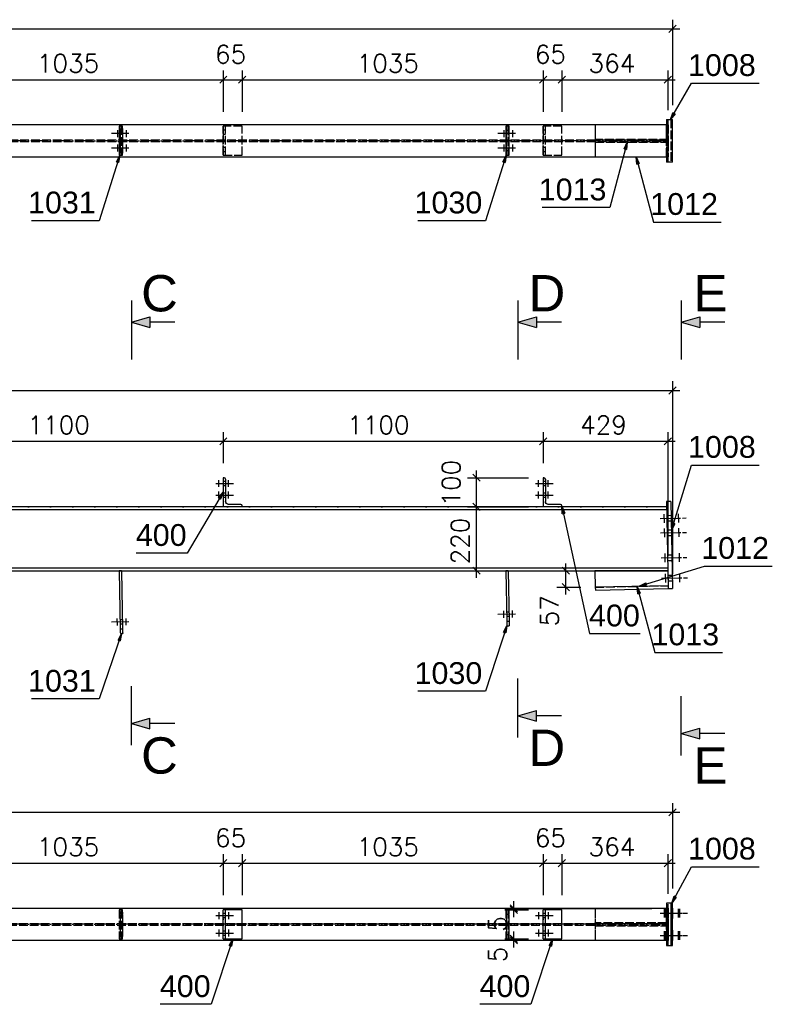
# Model space of a CAD drawing. Header units: millimetres. Extents: x 1814 to 94182, y 11562 to 49454.
# Tile 250 of 256: x 17901 to 18160, y 20858 to 21197. Entities that reach past the tile are written whole.
import ezdxf

# ---------------------------------------------------------------- set-up
doc = ezdxf.new("R2010")
doc.units = ezdxf.units.MM
doc.linetypes.add('ACAD_ISO02W100', pattern=[15, 12, -3])
doc.linetypes.add('ACAD_ISO04W100', pattern=[30, 24, -3, 0, -3])
doc.layers.add('AS_DIM_ON', color=7, linetype='Continuous')
doc.styles.add('ARIAL', font='arial.ttf')
doc.styles.add('CutSymbolDown', font='arial.ttf', dxfattribs={"height": 5})
doc.styles.add('CutSymbolUp', font='arial.ttf', dxfattribs={"height": 5})
doc.styles.add('ROMANS', font='romans')

# ---------------------------------------------------------------- blocks, each defined once
blk = doc.blocks.new('sectionup')
blk.add_hatch(color=256).paths.add_polyline_path([(-2.55, 0.73), (-2.55, -0.73), (0, 0)])
at = {"color": 7, "linetype": 'Continuous'}
for p, q in [((0, 3), (0, -5.15)), ((-6, 0), (-2.55, 0))]:
    blk.add_line(p, q, dxfattribs=at)
for p, q in [((0, 0), (-2.55, 0.73)), ((-2.55, 0.73), (-2.55, -0.73)), ((0, 0), (-2.55, -0.73))]:
    blk.add_line(p, q)
blk = doc.blocks.new('sectiondown')
blk.add_hatch(color=256).paths.add_polyline_path([(0, 0), (-2.55, 0.73), (-2.55, -0.73)])
at = {"color": 7, "linetype": 'Continuous'}
for p, q in [((0, -3), (0, 5.15)), ((-6, 0), (-2.55, 0))]:
    blk.add_line(p, q, dxfattribs=at)
for p, q in [((0, 0), (-2.55, 0.73)), ((-2.55, -0.73), (-2.55, 0.73)), ((0, 0), (-2.55, -0.73))]:
    blk.add_line(p, q)

msp = doc.modelspace()

# ---------------------------------------------------------------- linework, layer by layer
at = {"color": 0, "linetype": 'ByBlock', "lineweight": -2}
for p, q in [((18125.394, 21162.455, 13459.213), (18126.28, 21164.829, 13459.213)), ((18127.003, 21164.413, 13459.213), (18126.28, 21164.829, 13459.213)), ((18127.003, 21164.413, 13459.213), (18125.394, 21162.455, 13459.213)), ((18109.503, 21152.348, 13470.873), (18110.552, 21154.655, 13470.873)), ((18110.552, 21154.655, 13470.873), (18110.308, 21152.132, 13470.873)), ((18109.503, 21152.348, 13470.873), (18110.308, 21152.132, 13470.873)), ((17934.736, 21147.895, 13478.117), (17935.884, 21150.155, 13478.117)), ((17934.736, 21147.895, 13478.117), (17935.531, 21147.645, 13478.117)), ((17935.884, 21150.155, 13478.117), (17935.531, 21147.645, 13478.117)), ((18067.736, 21147.895, 13476.788), (18068.884, 21150.155, 13476.788)), ((18067.736, 21147.895, 13476.788), (18068.531, 21147.645, 13476.788)), ((18068.884, 21150.155, 13476.788), (18068.531, 21147.645, 13476.788)), ((18113.806, 21147.132, 13474.461), (18113.561, 21149.655, 13474.461)), ((18113.561, 21149.655, 13474.461), (18114.611, 21147.348, 13474.461)), ((18113.806, 21147.132, 13474.461), (18114.611, 21147.348, 13474.461)), ((17969.912, 21032.275, -32427.723), (17971.55, 21034.209, -32427.723)), ((17971.55, 21034.209, -32427.723), (17970.628, 21031.848, -32427.723)), ((17969.912, 21032.275, -32427.723), (17970.628, 21031.848, -32427.723)), ((18088.192, 21026.827, -32427.723), (18088.072, 21029.359, -32427.723)), ((18088.072, 21029.359, -32427.723), (18089.006, 21027.003, -32427.723)), ((18088.192, 21026.827, -32427.723), (18089.006, 21027.003, -32427.723)), ((18125.744, 21021.06, -32425.423), (18126.073, 21023.573, -32425.423)), ((18126.87, 21023.331, -32425.423), (18125.744, 21021.06, -32425.423)), ((18126.87, 21023.331, -32425.423), (18126.073, 21023.573, -32425.423)), ((18114.626, 21001.834, -32427.223), (18116.892, 21002.97, -32427.223)), ((18117.138, 21002.173, -32427.223), (18114.626, 21001.834, -32427.223)), ((18117.138, 21002.173, -32427.223), (18116.892, 21002.97, -32427.223)), ((18114.143, 20999.297, -32432.223), (18113.898, 21001.82, -32432.223)), ((18113.898, 21001.82, -32432.223), (18114.948, 20999.513, -32432.223)), ((18114.143, 20999.297, -32432.223), (18114.948, 20999.513, -32432.223)), ((17935.311, 20983.34, -32427.723), (17936.516, 20985.57, -32427.723)), ((17936.516, 20985.57, -32427.723), (17936.099, 20983.069, -32427.723)), ((18067.923, 20986.027, -32427.723), (18069.088, 20988.278, -32427.723)), ((18067.923, 20986.027, -32427.723), (18068.716, 20985.771, -32427.723)), ((18069.088, 20988.278, -32427.723), (18068.716, 20985.771, -32427.723)), ((17935.311, 20983.34, -32427.723), (17936.099, 20983.069, -32427.723)), ((18125.844, 20892.802, -13459.183), (18126.665, 20895.2, -13459.183)), ((18127.398, 20894.804, -13459.183), (18125.844, 20892.802, -13459.183)), ((18127.398, 20894.804, -13459.183), (18126.665, 20895.2, -13459.183)), ((17973.616, 20878.261, -13445.236), (17974.8, 20880.502, -13445.236)), ((17974.8, 20880.502, -13445.236), (17974.407, 20877.998, -13445.236)), ((18083.638, 20878.261, -13445.236), (18084.822, 20880.502, -13445.236)), ((18084.822, 20880.502, -13445.236), (18084.429, 20877.998, -13445.236)), ((17973.616, 20878.261, -13445.236), (17974.407, 20877.998, -13445.236)), ((18083.638, 20878.261, -13445.236), (18084.429, 20877.998, -13445.236))]:
    msp.add_line(p, q, dxfattribs=at)
at = {"color": 145, "linetype": 'Continuous', "ltscale": 0.25}
for p, q in [((18124.044, 21162.455), (18124.644, 21162.455)), ((18124.044, 21162.455), (18124.044, 21160.655)), ((18124.644, 21162.455), (18126.144, 21162.455)), ((18124.644, 21160.655), (18124.644, 21162.455)), ((18126.144, 21147.855), (18126.144, 21162.455)), ((18099.537, 21160.655), (17643.034, 21160.655)), ((17936.086, 21160.155), (17935.683, 21160.155)), ((17935.683, 21160.155), (17935.683, 21150.155)), ((17936.885, 21160.155), (17936.086, 21160.155)), ((17936.915, 21158.655), (17936.116, 21158.655)), ((17936.116, 21151.655), (17936.116, 21158.655)), ((17936.915, 21151.655), (17936.915, 21158.655)), ((18069.059, 21160.155), (18068.71, 21160.155)), ((18068.71, 21160.155), (18068.71, 21150.155)), ((18069.859, 21160.155), (18069.059, 21160.155)), ((18069.889, 21158.655), (18069.089, 21158.655)), ((18069.089, 21151.655), (18069.089, 21158.655)), ((18069.889, 21151.655), (18069.889, 21158.655)), ((18099.557, 21160.655), (18099.537, 21160.655)), ((18099.537, 21160.655), (18099.537, 21149.655)), ((18124.644, 21160.655), (18099.557, 21160.655)), ((18099.557, 21149.655), (18099.557, 21160.655)), ((18124.644, 21149.655), (18124.644, 21160.655)), ((18099.537, 21155.655), (18099.423, 21155.655)), ((18099.423, 21155.655), (18099.423, 21154.655)), ((18099.423, 21154.655), (18099.537, 21154.655)), ((17936.915, 21151.655), (17936.116, 21151.655)), ((18069.889, 21151.655), (18069.089, 21151.655)), ((17643.034, 21149.655), (18099.537, 21149.655)), ((17935.683, 21150.155), (17936.086, 21150.155)), ((17936.086, 21150.155), (17936.885, 21150.155)), ((18068.71, 21150.155), (18069.059, 21150.155)), ((18069.059, 21150.155), (18069.859, 21150.155)), ((18099.537, 21149.655), (18099.557, 21149.655)), ((18099.557, 21149.655), (18124.644, 21149.655)), ((18124.044, 21149.655), (18124.044, 21147.855)), ((18124.644, 21147.855), (18124.044, 21147.855)), ((18124.644, 21147.855), (18124.644, 21149.655)), ((18126.144, 21147.855), (18124.644, 21147.855)), ((17971.85, 21039.209), (17971.55, 21039.209)), ((17971.55, 21039.209), (17971.55, 21029.209)), ((17972.35, 21038.709), (17972.35, 21031.009)), ((18081.872, 21039.209), (18081.572, 21039.209)), ((18081.572, 21039.209), (18081.572, 21029.209)), ((18082.372, 21038.709), (18082.372, 21031.009)), ((17977.55, 21030.009), (17973.35, 21030.009)), ((17978.05, 21029.209), (17978.05, 21029.509)), ((18087.572, 21030.009), (18083.372, 21030.009)), ((18088.072, 21029.209), (18088.072, 21029.509)), ((18125.544, 21031.058), (18124.044, 21031.028)), ((18124.044, 21031.028), (18124.644, 21001.034)), ((18125.544, 21031.058), (18126.144, 21001.064)), ((18124.08, 21029.209), (17642.484, 21029.209)), ((17642.503, 21028.289), (18124.099, 21028.289)), ((18124.502, 21008.129), (17642.906, 21008.129)), ((17642.924, 21007.209), (18124.52, 21007.209)), ((17936.483, 21007.209), (17935.683, 21007.193)), ((17935.683, 21007.193), (17936.086, 20987.061)), ((17936.483, 21007.209), (17936.885, 20987.077)), ((18069.509, 21007.209), (18068.71, 21007.193)), ((18068.71, 21007.193), (18069.059, 20989.721)), ((18069.509, 21007.209), (18069.859, 20989.737)), ((18099.423, 21007.209), (18099.537, 21001.532)), ((18124.52, 21007.208), (18099.423, 21007.209)), ((18124.52, 21007.208), (18124.542, 21006.133)), ((18124.602, 21003.134), (18124.624, 21002.034)), ((18124.624, 21002.034), (18099.537, 21001.532)), ((18099.537, 21001.532), (18099.557, 21000.533)), ((18099.557, 21000.533), (18124.644, 21001.034)), ((18124.644, 21001.034), (18126.144, 21001.064)), ((18069.859, 20989.737), (18069.059, 20989.721)), ((18069.059, 20989.721), (18069.07, 20989.147)), ((18069.07, 20989.147), (18069.08, 20988.66)), ((18069.08, 20988.66), (18069.087, 20988.335)), ((18069.859, 20989.737), (18069.87, 20989.163)), ((18069.87, 20989.163), (18069.88, 20988.676)), ((18069.88, 20988.676), (18069.887, 20988.351)), ((17936.885, 20987.077), (17936.086, 20987.061)), ((17936.086, 20987.061), (17936.097, 20986.487)), ((17936.097, 20986.487), (17936.107, 20986.001)), ((17936.107, 20986.001), (17936.113, 20985.676)), ((17936.113, 20985.676), (17936.116, 20985.562)), ((17936.116, 20985.562), (17936.915, 20985.578)), ((17936.885, 20987.077), (17936.897, 20986.503)), ((17936.897, 20986.503), (17936.907, 20986.017)), ((17936.907, 20986.017), (17936.913, 20985.692)), ((17936.913, 20985.692), (17936.915, 20985.578)), ((18069.087, 20988.335), (18069.089, 20988.221)), ((18069.089, 20988.221), (18069.889, 20988.237)), ((18069.887, 20988.351), (18069.889, 20988.237)), ((18124.044, 20891.002), (17642.484, 20891.002)), ((17978.05, 20890.502), (17971.55, 20890.502)), ((17971.55, 20880.502), (17971.55, 20890.502)), ((17972.35, 20880.502), (17972.35, 20890.502)), ((17978.05, 20880.502), (17978.05, 20890.502)), ((18088.072, 20890.502), (18081.572, 20890.502)), ((18081.572, 20880.502), (18081.572, 20890.502)), ((18082.372, 20880.502), (18082.372, 20890.502)), ((18088.072, 20880.502), (18088.072, 20890.502)), ((18125.544, 20892.802), (18124.044, 20892.802)), ((18124.044, 20892.802), (18124.044, 20878.202)), ((18126.144, 20892.802), (18125.544, 20892.802)), ((18125.544, 20892.802), (18125.544, 20878.202)), ((18126.144, 20878.202), (18126.144, 20892.802)), ((17971.55, 20880.502), (17978.05, 20880.502)), ((18081.572, 20880.502), (18088.072, 20880.502)), ((17642.484, 20880.002), (18124.044, 20880.002)), ((18124.044, 20878.202), (18125.544, 20878.202)), ((18125.544, 20878.202), (18126.144, 20878.202))]:
    msp.add_line(p, q, dxfattribs=at)
at = {"color": 84, "linetype": 'ACAD_ISO02W100', "ltscale": 0.25}
for p, q in [((18125.544, 21162.455), (18125.544, 21147.855)), ((17936.483, 21160.155), (17936.483, 21150.155)), ((17978.05, 21160.155), (17971.55, 21160.155)), ((17971.55, 21150.155), (17971.55, 21160.155)), ((17972.35, 21158.855), (17971.55, 21158.855)), ((17972.35, 21150.155), (17972.35, 21160.155)), ((17978.05, 21150.155), (17978.05, 21160.155)), ((18069.509, 21160.155), (18069.509, 21150.155)), ((18088.072, 21160.155), (18081.572, 21160.155)), ((18081.572, 21150.155), (18081.572, 21160.155)), ((18082.372, 21158.855), (18081.572, 21158.855)), ((18082.372, 21150.155), (18082.372, 21160.155)), ((18088.072, 21150.155), (18088.072, 21160.155)), ((18124.044, 21160.655), (18124.044, 21149.655)), ((18124.08, 21149.655), (18124.08, 21160.655)), ((18124.099, 21155.45), (18124.099, 21160.655)), ((18124.502, 21155.45), (18124.502, 21160.655)), ((18124.52, 21155.655), (18124.52, 21160.655)), ((18124.624, 21160.655), (18124.624, 21155.655)), ((17642.906, 21155.45), (18124.502, 21155.45)), ((17642.906, 21154.86), (18124.502, 21154.86)), ((17971.55, 21157.455), (17972.35, 21157.455)), ((18081.572, 21157.455), (18082.372, 21157.455)), ((18124.624, 21155.655), (18099.537, 21155.655)), ((18099.537, 21154.655), (18124.624, 21154.655)), ((18124.099, 21149.655), (18124.099, 21154.86)), ((18124.502, 21149.655), (18124.502, 21154.86)), ((18124.52, 21154.655), (18124.52, 21155.655)), ((18124.52, 21149.655), (18124.52, 21154.655)), ((18124.624, 21155.655), (18124.624, 21154.655)), ((18124.624, 21154.655), (18124.624, 21149.655)), ((17972.35, 21152.855), (17971.55, 21152.855)), ((17971.55, 21151.455), (17972.35, 21151.455)), ((18082.372, 21152.855), (18081.572, 21152.855)), ((18081.572, 21151.455), (18082.372, 21151.455)), ((17971.55, 21150.155), (17978.05, 21150.155)), ((18081.572, 21150.155), (18088.072, 21150.155)), ((17972.35, 21037.909), (17971.55, 21037.909)), ((17971.55, 21036.509), (17972.35, 21036.509)), ((18082.372, 21037.909), (18081.572, 21037.909)), ((18081.572, 21036.509), (18082.372, 21036.509)), ((17972.35, 21033.909), (17971.55, 21033.909)), ((18082.372, 21033.909), (18081.572, 21033.909)), ((17971.55, 21032.509), (17972.35, 21032.509)), ((18081.572, 21032.509), (18082.372, 21032.509)), ((18125.642, 21026.159), (18124.142, 21026.129)), ((18124.178, 21024.33), (18125.678, 21024.36)), ((18125.742, 21021.16), (18124.242, 21021.13)), ((18124.278, 21019.331), (18125.778, 21019.361)), ((18125.914, 21012.562), (18124.414, 21012.532)), ((18124.45, 21010.732), (18125.95, 21010.762)), ((18124.542, 21006.133), (18124.602, 21003.134)), ((18126.054, 21005.564), (18124.554, 21005.534)), ((18124.59, 21003.734), (18126.09, 21003.764)), ((18099.537, 21001.532), (18124.624, 21002.034)), ((18069.795, 20992.936), (18068.995, 20992.92)), ((17936.821, 20990.277), (17936.022, 20990.261)), ((17936.05, 20988.861), (17936.849, 20988.877)), ((18069.023, 20991.52), (18069.823, 20991.536)), ((17936.483, 20890.502), (17935.683, 20890.502)), ((17935.683, 20890.502), (17935.683, 20880.502)), ((17936.885, 20890.502), (17936.483, 20890.502)), ((17936.483, 20890.502), (17936.483, 20880.502)), ((18069.509, 20890.502), (18068.71, 20890.502)), ((18068.71, 20890.502), (18068.71, 20880.502)), ((18069.859, 20890.502), (18069.509, 20890.502)), ((18069.509, 20890.502), (18069.509, 20880.502)), ((18099.537, 20891.002), (18099.537, 20880.002)), ((18099.557, 20880.002), (18099.557, 20891.002)), ((18124.044, 20891.002), (18124.08, 20891.002)), ((18124.08, 20891.002), (18124.099, 20891.002)), ((18124.08, 20880.002), (18124.08, 20891.002)), ((18124.099, 20891.002), (18124.502, 20891.002)), ((18124.099, 20885.797), (18124.099, 20891.002)), ((18124.502, 20891.002), (18124.52, 20891.002)), ((18124.502, 20885.797), (18124.502, 20891.002)), ((18124.52, 20880.002), (18124.52, 20891.002)), ((18124.52, 20891.002), (18124.624, 20891.002)), ((18124.624, 20891.002), (18124.644, 20891.002)), ((18124.624, 20891.002), (18124.624, 20886.002)), ((18124.644, 20878.202), (18124.644, 20892.802)), ((17936.116, 20889.002), (17936.915, 20889.002)), ((17936.116, 20882.002), (17936.116, 20889.002)), ((17936.915, 20882.002), (17936.915, 20889.002)), ((17972.35, 20889.202), (17971.55, 20889.202)), ((17971.55, 20887.802), (17972.35, 20887.802)), ((18069.089, 20889.002), (18069.889, 20889.002)), ((18069.089, 20882.002), (18069.089, 20889.002)), ((18069.889, 20882.002), (18069.889, 20889.002)), ((18082.372, 20889.202), (18081.572, 20889.202)), ((18081.572, 20887.802), (18082.372, 20887.802)), ((17642.503, 20885.797), (18124.099, 20885.797)), ((17642.503, 20885.207), (18124.099, 20885.207)), ((18124.099, 20886.002), (18099.423, 20886.002)), ((18099.423, 20886.002), (18099.423, 20885.002)), ((18099.423, 20885.002), (18124.099, 20885.002)), ((18124.52, 20886.002), (18124.099, 20886.002)), ((18124.099, 20885.797), (18124.502, 20885.797)), ((18124.099, 20885.207), (18124.502, 20885.207)), ((18124.099, 20880.002), (18124.099, 20885.207)), ((18124.099, 20885.002), (18124.52, 20885.002)), ((18124.502, 20880.002), (18124.502, 20885.207)), ((18124.624, 20886.002), (18124.52, 20886.002)), ((18124.52, 20885.002), (18124.624, 20885.002)), ((18124.624, 20886.002), (18124.624, 20885.002)), ((18124.624, 20885.002), (18124.624, 20880.002)), ((17935.683, 20880.502), (17936.483, 20880.502)), ((17936.116, 20882.002), (17936.915, 20882.002)), ((17936.483, 20880.502), (17936.885, 20880.502)), ((17972.35, 20883.202), (17971.55, 20883.202)), ((17971.55, 20881.802), (17972.35, 20881.802)), ((18068.71, 20880.502), (18069.509, 20880.502)), ((18069.089, 20882.002), (18069.889, 20882.002)), ((18069.509, 20880.502), (18069.859, 20880.502)), ((18082.372, 20883.202), (18081.572, 20883.202)), ((18081.572, 20881.802), (18082.372, 20881.802)), ((18124.044, 20880.002), (18124.08, 20880.002)), ((18124.08, 20880.002), (18124.099, 20880.002)), ((18124.099, 20880.002), (18124.502, 20880.002)), ((18124.502, 20880.002), (18124.52, 20880.002)), ((18124.52, 20880.002), (18124.624, 20880.002)), ((18124.624, 20880.002), (18124.644, 20880.002))]:
    msp.add_line(p, q, dxfattribs=at)
at = {"color": 10, "linetype": 'ACAD_ISO04W100', "ltscale": 0.25}
for p, q in [((17935.083, 21158.855), (17935.083, 21156.455)), ((17936.036, 21159.055), (17936.036, 21156.255)), ((17936.835, 21159.055), (17936.835, 21156.255)), ((17938.088, 21158.855), (17938.088, 21156.455)), ((17971.55, 21160.155), (17971.55, 21150.155)), ((18068.057, 21158.855), (18068.057, 21156.455)), ((18069.009, 21159.055), (18069.009, 21156.255)), ((18069.809, 21159.055), (18069.809, 21156.255)), ((18071.061, 21158.855), (18071.061, 21156.455)), ((18081.572, 21160.155), (18081.572, 21150.155)), ((18124.08, 21155.155), (17641.784, 21155.155)), ((17939.087, 21157.655), (17932.684, 21157.655)), ((17935.107, 21157.655), (17935.059, 21157.655)), ((17936.064, 21157.655), (17936.008, 21157.655)), ((17936.835, 21157.655), (17936.036, 21157.655)), ((17936.863, 21157.655), (17936.807, 21157.655)), ((17938.112, 21157.655), (17938.064, 21157.655)), ((18072.061, 21157.655), (18065.657, 21157.655)), ((18068.081, 21157.655), (18068.033, 21157.655)), ((18069.037, 21157.655), (18068.981, 21157.655)), ((18069.809, 21157.655), (18069.009, 21157.655)), ((18069.837, 21157.655), (18069.781, 21157.655)), ((18071.085, 21157.655), (18071.037, 21157.655)), ((17939.087, 21152.655), (17932.684, 21152.655)), ((17935.107, 21152.655), (17935.059, 21152.655)), ((17935.083, 21153.855), (17935.083, 21151.455)), ((17936.064, 21152.655), (17936.008, 21152.655)), ((17936.036, 21154.055), (17936.036, 21151.255)), ((17936.835, 21152.655), (17936.036, 21152.655)), ((17936.863, 21152.655), (17936.807, 21152.655)), ((17936.835, 21154.055), (17936.835, 21151.255)), ((17938.112, 21152.655), (17938.064, 21152.655)), ((17938.088, 21153.855), (17938.088, 21151.455)), ((18072.061, 21152.655), (18065.657, 21152.655)), ((18068.081, 21152.655), (18068.033, 21152.655)), ((18068.057, 21153.855), (18068.057, 21151.455)), ((18069.037, 21152.655), (18068.981, 21152.655)), ((18069.009, 21154.055), (18069.009, 21151.255)), ((18069.809, 21152.655), (18069.009, 21152.655)), ((18069.837, 21152.655), (18069.781, 21152.655)), ((18069.809, 21154.055), (18069.809, 21151.255)), ((18071.085, 21152.655), (18071.037, 21152.655)), ((18071.061, 21153.855), (18071.061, 21151.455)), ((17968.997, 21037.209), (17975.402, 21037.209)), ((17968.997, 21037.209), (17975.402, 21037.209)), ((17969.997, 21036.009), (17969.997, 21038.409)), ((17969.997, 21036.009), (17969.997, 21038.409)), ((17969.997, 21037.209), (17969.997, 21037.209)), ((17969.997, 21037.209), (17969.997, 21037.209)), ((17973.302, 21036.009), (17973.302, 21038.409)), ((17973.302, 21036.009), (17973.302, 21038.409)), ((17973.302, 21037.209), (17973.302, 21037.209)), ((17973.302, 21037.209), (17973.302, 21037.209)), ((18079.019, 21037.209), (18085.424, 21037.209)), ((18079.019, 21037.209), (18085.424, 21037.209)), ((18080.019, 21036.009), (18080.019, 21038.409)), ((18080.019, 21036.009), (18080.019, 21038.409)), ((18080.019, 21037.209), (18080.019, 21037.209)), ((18080.019, 21037.209), (18080.019, 21037.209)), ((18083.324, 21036.009), (18083.324, 21038.409)), ((18083.324, 21036.009), (18083.324, 21038.409)), ((18083.324, 21037.209), (18083.324, 21037.209)), ((18083.324, 21037.209), (18083.324, 21037.209)), ((17968.997, 21033.209), (17975.402, 21033.209)), ((17968.997, 21033.209), (17975.402, 21033.209)), ((17969.997, 21032.009), (17969.997, 21034.409)), ((17969.997, 21032.009), (17969.997, 21034.409)), ((17969.997, 21033.209), (17969.997, 21033.209)), ((17969.997, 21033.209), (17969.997, 21033.209)), ((17973.302, 21032.009), (17973.302, 21034.409)), ((17973.302, 21032.009), (17973.302, 21034.409)), ((17973.302, 21033.209), (17973.302, 21033.209)), ((17973.302, 21033.209), (17973.302, 21033.209)), ((18079.019, 21033.209), (18085.424, 21033.209)), ((18079.019, 21033.209), (18085.424, 21033.209)), ((18080.019, 21032.009), (18080.019, 21034.409)), ((18080.019, 21032.009), (18080.019, 21034.409)), ((18080.019, 21033.209), (18080.019, 21033.209)), ((18080.019, 21033.209), (18080.019, 21033.209)), ((18083.324, 21032.009), (18083.324, 21034.409)), ((18083.324, 21032.009), (18083.324, 21034.409)), ((18083.324, 21033.209), (18083.324, 21033.209)), ((18083.324, 21033.209), (18083.324, 21033.209)), ((18124.08, 21029.209), (17641.784, 21029.209)), ((17971.55, 21029.209), (17971.55, 21029.209)), ((18081.572, 21029.209), (18081.572, 21029.209)), ((18123.178, 21026.71), (18123.238, 21023.711)), ((18128.082, 21026.808), (18128.142, 21023.809)), ((18121.908, 21025.185), (18130.811, 21025.363)), ((18123.208, 21025.211), (18123.208, 21025.211)), ((18128.112, 21025.309), (18128.112, 21025.309)), ((18122.008, 21020.186), (18130.911, 21020.364)), ((18123.278, 21021.711), (18123.338, 21018.712)), ((18123.308, 21020.212), (18123.308, 21020.212)), ((18128.182, 21021.809), (18128.242, 21018.81)), ((18128.212, 21020.31), (18128.212, 21020.31)), ((18123.45, 21013.113), (18123.51, 21010.114)), ((18128.354, 21013.211), (18128.414, 21010.212)), ((18122.18, 21011.587), (18131.083, 21011.765)), ((18123.48, 21011.613), (18123.48, 21011.613)), ((18128.384, 21011.711), (18128.384, 21011.711)), ((18123.59, 21006.114), (18123.65, 21003.115)), ((18128.494, 21006.212), (18128.554, 21003.213)), ((18122.32, 21004.589), (18131.223, 21004.767)), ((18123.62, 21004.615), (18123.62, 21004.615)), ((18128.524, 21004.713), (18128.524, 21004.713)), ((18072.061, 20992.281), (18065.657, 20992.153)), ((18068.081, 20991.001), (18068.033, 20993.401)), ((18068.057, 20992.201), (18068.057, 20992.201)), ((18071.085, 20991.061), (18071.037, 20993.461)), ((18071.061, 20992.261), (18071.061, 20992.261)), ((17939.087, 20989.622), (17932.684, 20989.494)), ((17935.107, 20988.342), (17935.059, 20990.741)), ((17935.083, 20989.542), (17935.083, 20989.542)), ((17938.112, 20988.402), (17938.064, 20990.802)), ((17938.088, 20989.602), (17938.088, 20989.602)), ((17971.55, 20880.502), (17971.55, 20890.502)), ((18081.572, 20880.502), (18081.572, 20890.502)), ((18123.208, 20890.802), (18123.208, 20887.802)), ((18123.308, 20890.802), (18123.308, 20887.802)), ((18123.48, 20890.802), (18123.48, 20887.802)), ((18123.62, 20890.802), (18123.62, 20887.802)), ((18124.16, 20891.102), (18124.16, 20887.502)), ((18124.26, 20891.102), (18124.26, 20887.502)), ((18124.432, 20891.102), (18124.432, 20887.502)), ((18124.572, 20891.102), (18124.572, 20887.502)), ((18125.66, 20891.102), (18125.66, 20887.502)), ((18125.76, 20891.102), (18125.76, 20887.502)), ((18125.932, 20891.102), (18125.932, 20887.502)), ((18126.072, 20891.102), (18126.072, 20887.502)), ((18128.112, 20890.802), (18128.112, 20887.802)), ((18128.212, 20890.802), (18128.212, 20887.802)), ((18128.384, 20890.802), (18128.384, 20887.802)), ((18128.524, 20890.802), (18128.524, 20887.802)), ((17968.997, 20888.502), (17975.402, 20888.502)), ((17968.997, 20888.502), (17975.402, 20888.502)), ((17969.997, 20889.702), (17969.997, 20887.302)), ((17969.997, 20889.702), (17969.997, 20887.302)), ((17969.997, 20888.502), (17969.997, 20888.502)), ((17969.997, 20888.502), (17969.997, 20888.502)), ((17973.302, 20889.702), (17973.302, 20887.302)), ((17973.302, 20889.702), (17973.302, 20887.302)), ((17973.302, 20888.502), (17973.302, 20888.502)), ((17973.302, 20888.502), (17973.302, 20888.502)), ((18079.019, 20888.502), (18085.424, 20888.502)), ((18079.019, 20888.502), (18085.424, 20888.502)), ((18080.019, 20889.702), (18080.019, 20887.302)), ((18080.019, 20889.702), (18080.019, 20887.302)), ((18080.019, 20888.502), (18080.019, 20888.502)), ((18080.019, 20888.502), (18080.019, 20888.502)), ((18083.324, 20889.702), (18083.324, 20887.302)), ((18083.324, 20889.702), (18083.324, 20887.302)), ((18083.324, 20888.502), (18083.324, 20888.502)), ((18083.324, 20888.502), (18083.324, 20888.502)), ((18121.908, 20889.302), (18130.811, 20889.302)), ((18122.008, 20889.302), (18130.911, 20889.302)), ((18122.18, 20889.302), (18131.083, 20889.302)), ((18122.32, 20889.302), (18131.223, 20889.302)), ((18123.178, 20889.302), (18123.238, 20889.302)), ((18123.278, 20889.302), (18123.338, 20889.302)), ((18123.45, 20889.302), (18123.51, 20889.302)), ((18123.59, 20889.302), (18123.65, 20889.302)), ((18124.196, 20889.302), (18124.124, 20889.302)), ((18124.16, 20889.302), (18125.66, 20889.302)), ((18124.296, 20889.302), (18124.224, 20889.302)), ((18124.26, 20889.302), (18125.76, 20889.302)), ((18124.468, 20889.302), (18124.396, 20889.302)), ((18124.432, 20889.302), (18125.932, 20889.302)), ((18124.608, 20889.302), (18124.536, 20889.302)), ((18124.572, 20889.302), (18126.072, 20889.302)), ((18125.696, 20889.302), (18125.624, 20889.302)), ((18125.796, 20889.302), (18125.724, 20889.302)), ((18125.968, 20889.302), (18125.896, 20889.302)), ((18126.108, 20889.302), (18126.036, 20889.302)), ((18128.082, 20889.302), (18128.142, 20889.302)), ((18128.182, 20889.302), (18128.242, 20889.302)), ((18128.354, 20889.302), (18128.414, 20889.302)), ((18128.494, 20889.302), (18128.554, 20889.302)), ((18124.08, 20885.502), (17641.784, 20885.502)), ((17969.997, 20883.702), (17969.997, 20881.302)), ((17969.997, 20883.702), (17969.997, 20881.302)), ((17973.302, 20883.702), (17973.302, 20881.302)), ((17973.302, 20883.702), (17973.302, 20881.302)), ((18080.019, 20883.702), (18080.019, 20881.302)), ((18080.019, 20883.702), (18080.019, 20881.302)), ((18083.324, 20883.702), (18083.324, 20881.302)), ((18083.324, 20883.702), (18083.324, 20881.302)), ((17968.997, 20882.502), (17975.402, 20882.502)), ((17968.997, 20882.502), (17975.402, 20882.502)), ((17969.997, 20882.502), (17969.997, 20882.502)), ((17969.997, 20882.502), (17969.997, 20882.502)), ((17973.302, 20882.502), (17973.302, 20882.502)), ((17973.302, 20882.502), (17973.302, 20882.502)), ((18079.019, 20882.502), (18085.424, 20882.502)), ((18079.019, 20882.502), (18085.424, 20882.502)), ((18080.019, 20882.502), (18080.019, 20882.502)), ((18080.019, 20882.502), (18080.019, 20882.502)), ((18083.324, 20882.502), (18083.324, 20882.502)), ((18083.324, 20882.502), (18083.324, 20882.502)), ((18121.908, 20881.702), (18130.811, 20881.702)), ((18122.008, 20881.702), (18130.911, 20881.702)), ((18122.18, 20881.702), (18131.083, 20881.702)), ((18122.32, 20881.702), (18131.223, 20881.702)), ((18123.178, 20881.702), (18123.238, 20881.702)), ((18123.208, 20883.202), (18123.208, 20880.202)), ((18123.278, 20881.702), (18123.338, 20881.702)), ((18123.308, 20883.202), (18123.308, 20880.202)), ((18123.45, 20881.702), (18123.51, 20881.702)), ((18123.48, 20883.202), (18123.48, 20880.202)), ((18123.59, 20881.702), (18123.65, 20881.702)), ((18123.62, 20883.202), (18123.62, 20880.202)), ((18124.196, 20881.702), (18124.124, 20881.702)), ((18124.16, 20883.502), (18124.16, 20879.902)), ((18124.16, 20881.702), (18125.66, 20881.702)), ((18124.296, 20881.702), (18124.224, 20881.702)), ((18124.26, 20883.502), (18124.26, 20879.902)), ((18124.26, 20881.702), (18125.76, 20881.702)), ((18124.468, 20881.702), (18124.396, 20881.702)), ((18124.432, 20883.502), (18124.432, 20879.902)), ((18124.432, 20881.702), (18125.932, 20881.702)), ((18124.608, 20881.702), (18124.536, 20881.702)), ((18124.572, 20883.502), (18124.572, 20879.902)), ((18124.572, 20881.702), (18126.072, 20881.702)), ((18125.696, 20881.702), (18125.624, 20881.702)), ((18125.66, 20883.502), (18125.66, 20879.902)), ((18125.796, 20881.702), (18125.724, 20881.702)), ((18125.76, 20883.502), (18125.76, 20879.902)), ((18125.968, 20881.702), (18125.896, 20881.702)), ((18125.932, 20883.502), (18125.932, 20879.902)), ((18126.108, 20881.702), (18126.036, 20881.702)), ((18126.072, 20883.502), (18126.072, 20879.902)), ((18128.082, 20881.702), (18128.142, 20881.702)), ((18128.112, 20883.202), (18128.112, 20880.202)), ((18128.182, 20881.702), (18128.242, 20881.702)), ((18128.212, 20883.202), (18128.212, 20880.202)), ((18128.354, 20881.702), (18128.414, 20881.702)), ((18128.384, 20883.202), (18128.384, 20880.202)), ((18128.494, 20881.702), (18128.554, 20881.702)), ((18128.524, 20883.202), (18128.524, 20880.202))]:
    msp.add_line(p, q, dxfattribs=at)
at = {"color": 7}
for points in [[(18125.394, 21162.455), (18132.594, 21174.955), (18155.902, 21174.955)], [(18110.552, 21154.655), (18104.524, 21132.155), (18081.215, 21132.155)], [(17935.884, 21150.155), (17928.799, 21127.655), (17905.491, 21127.655)], [(18068.884, 21150.155), (18061.799, 21127.655), (18038.491, 21127.655)], [(18113.561, 21149.655), (18119.59, 21127.155), (18142.899, 21127.155)], [(18125.744, 21021.06), (18132.594, 21043.558), (18155.902, 21043.558)], [(17971.55, 21034.209), (17959.05, 21013.236), (17941.569, 21013.236)], [(18088.072, 21029.359), (18097.523, 20985.533), (18115.004, 20985.533)], [(18114.626, 21001.834), (18137.144, 21008.783), (18160.452, 21008.783)], [(18113.898, 21001.82), (18120.004, 20979.032), (18143.313, 20979.032)], [(17936.516, 20985.57), (17928.799, 20963.062), (17905.491, 20963.062)], [(18069.088, 20988.278), (18061.799, 20965.721), (18038.491, 20965.721)], [(18125.844, 20892.802), (18132.594, 20905.302), (18155.902, 20905.302)], [(17974.8, 20880.502), (17967.312, 20857.977), (17949.831, 20857.977)], [(18084.822, 20880.502), (18077.334, 20857.977), (18059.853, 20857.977)]]:
    msp.add_lwpolyline(points, dxfattribs=at)
at = {"color": 145, "linetype": 'Continuous', "ltscale": 0.25, "extrusion": (-0.9998, 0, 0.019996)}
for centre, start, end in [((-21158.655, 358.65, -17932.499), 90, 180), ((-21158.655, 358.666, -17933.299), 90, 180), ((-21158.655, 361.309, -18065.446), 90, 180), ((-21158.655, 361.325, -18066.246), 90, 180), ((-21151.655, 358.65, -17932.499), 0, 90), ((-21151.655, 358.666, -17933.299), 0, 90), ((-21151.655, 361.325, -18066.246), 0, 90)]:
    msp.add_arc(centre, 1.5, start, end, dxfattribs=at)
at = {"color": 145, "linetype": 'Continuous', "ltscale": 0.25, "extrusion": (-0.9998, -1.51582e-14, 0.019996)}
msp.add_arc((-21151.655, 361.309, -18065.446), 1.5, 0, 90, dxfattribs=at)
at = {"color": 145, "linetype": 'Continuous', "ltscale": 0.25}
for centre in [(17971.85, 21038.709, 0), (18081.872, 21038.709), (17977.55, 21029.509), (18087.572, 21029.509, 0)]:
    msp.add_arc(centre, 0.5, 0, 90, dxfattribs=at)
at = {"color": 145, "linetype": 'Continuous', "ltscale": 0.25, "extrusion": (3.63798e-13, 1.5069e-13, -1)}
for centre in [(-17973.35, 21031.009, 0), (-18083.372, 21031.009, 0)]:
    msp.add_arc(centre, 1, 270, 0, dxfattribs=at)
at = {"color": 84, "linetype": 'ACAD_ISO02W100', "ltscale": 0.25, "extrusion": (0.9998, 0, 0.019996)}
for centre, start, end in [((20889.002, -358.65, 17932.499), 270, 0), ((20889.002, -358.666, 17933.299), 270, 0), ((20889.002, -361.325, 18066.246), 270, 0), ((20882.002, -358.65, 17932.499), 180, 270), ((20882.002, -358.666, 17933.299), 180, 270), ((20882.002, -361.309, 18065.446), 180, 270), ((20882.002, -361.325, 18066.246), 180, 270)]:
    msp.add_arc(centre, 1.5, start, end, dxfattribs=at)
at = {"color": 84, "linetype": 'ACAD_ISO02W100', "ltscale": 0.25, "extrusion": (0.9998, -3.01516e-15, 0.019996)}
msp.add_arc((20889.002, -361.309, 18065.446), 1.5, 270, 0, dxfattribs=at)
at = {"layer": 'AS_DIM_ON', "color": 8}
for p, q in [((18126.144, 21196.83), (18126.144, 21167.455)), ((17638.464, 21193.705), (18128.644, 21193.705)), ((17971.55, 21179.305), (17971.55, 21165.155)), ((17978.05, 21179.305), (17978.05, 21165.155)), ((18081.572, 21179.305), (18081.572, 21165.155)), ((18088.072, 21179.305), (18088.072, 21165.155)), ((18124.52, 21179.305), (18124.52, 21165.655)), ((17868.028, 21176.18), (17971.55, 21176.18)), ((17971.55, 21176.18), (17978.05, 21176.18)), ((17978.05, 21176.18), (18081.572, 21176.18)), ((18081.572, 21176.18), (18088.072, 21176.18)), ((18088.072, 21176.18), (18127.02, 21176.18)), ((18126.144, 21072.384), (18126.144, 21006.064)), ((17638.464, 21069.259), (18128.644, 21069.259)), ((17971.55, 21054.859), (17971.55, 21044.209)), ((18081.572, 21054.859), (18081.572, 21044.209)), ((18124.52, 21054.859), (18124.52, 21012.209)), ((17861.528, 21051.734), (17971.55, 21051.734)), ((17971.55, 21051.734), (18081.572, 21051.734)), ((18081.572, 21051.734), (18127.02, 21051.734)), ((18058.684, 21029.209), (18058.684, 21041.709)), ((18055.559, 21039.209), (18076.572, 21039.209)), ((18055.559, 21029.209), (18076.572, 21029.209)), ((18058.684, 21004.709), (18058.684, 21029.209)), ((18089.398, 20999.032), (18089.398, 21009.709)), ((18055.559, 21007.209), (18119.52, 21007.209)), ((18086.273, 21007.209), (18119.52, 21007.209)), ((18086.273, 21001.532), (18094.537, 21001.532)), ((18126.144, 20927.177), (18126.144, 20897.802)), ((17638.464, 20924.052), (18128.644, 20924.052)), ((17971.55, 20909.652), (17971.55, 20895.502)), ((17978.05, 20909.652), (17978.05, 20895.502)), ((18081.572, 20909.652), (18081.572, 20895.502)), ((18088.072, 20909.652), (18088.072, 20895.502)), ((18124.52, 20909.652), (18124.52, 20896.002)), ((17868.028, 20906.527), (17971.55, 20906.527)), ((17971.55, 20906.527), (17978.05, 20906.527)), ((17978.05, 20906.527), (18081.572, 20906.527)), ((18081.572, 20906.527), (18088.072, 20906.527)), ((18088.072, 20906.527), (18127.02, 20906.527)), ((18068.422, 20891.002), (18119.044, 20891.002)), ((18068.422, 20890.502), (18076.572, 20890.502)), ((18071.547, 20888.002), (18071.547, 20893.502)), ((18068.422, 20880.502), (18076.572, 20880.502)), ((18071.547, 20877.502), (18071.547, 20883.002)), ((18068.422, 20880.002), (18119.044, 20880.002))]:
    msp.add_line(p, q, dxfattribs=at)
at = {"layer": 'AS_DIM_ON', "color": 8, "linetype": 'ByBlock', "lineweight": -2}
for p, q in [((18124.894, 21192.455), (18127.394, 21194.955)), ((17970.3, 21174.93), (17972.8, 21177.43)), ((17972.8, 21177.43), (17970.3, 21174.93)), ((17976.8, 21174.93), (17979.3, 21177.43)), ((17979.3, 21177.43), (17976.8, 21174.93)), ((18080.322, 21174.93), (18082.822, 21177.43)), ((18082.822, 21177.43), (18080.322, 21174.93)), ((18086.822, 21174.93), (18089.322, 21177.43)), ((18089.322, 21177.43), (18086.822, 21174.93)), ((18123.27, 21174.93), (18125.77, 21177.43)), ((18124.894, 21068.009), (18127.394, 21070.509)), ((17970.3, 21050.484), (17972.8, 21052.984)), ((17972.8, 21052.984), (17970.3, 21050.484)), ((18080.322, 21050.484), (18082.822, 21052.984)), ((18082.822, 21052.984), (18080.322, 21050.484)), ((18123.27, 21050.484), (18125.77, 21052.984)), ((18059.934, 21037.959), (18057.434, 21040.459)), ((18059.934, 21027.959), (18057.434, 21030.459)), ((18057.434, 21030.459), (18059.934, 21027.959)), ((18057.434, 21008.459), (18059.934, 21005.959)), ((18090.648, 21005.959), (18088.148, 21008.459)), ((18088.148, 21002.782), (18090.648, 21000.282)), ((18124.894, 20922.802), (18127.394, 20925.302)), ((17970.3, 20905.277), (17972.8, 20907.777)), ((17972.8, 20907.777), (17970.3, 20905.277)), ((17976.8, 20905.277), (17979.3, 20907.777)), ((17979.3, 20907.777), (17976.8, 20905.277)), ((18080.322, 20905.277), (18082.822, 20907.777)), ((18082.822, 20907.777), (18080.322, 20905.277)), ((18086.822, 20905.277), (18089.322, 20907.777)), ((18089.322, 20907.777), (18086.822, 20905.277)), ((18123.27, 20905.277), (18125.77, 20907.777)), ((18072.797, 20889.752), (18070.297, 20892.252)), ((18070.297, 20891.752), (18072.797, 20889.252)), ((18072.797, 20879.252), (18070.297, 20881.752)), ((18070.297, 20881.252), (18072.797, 20878.752))]:
    msp.add_line(p, q, dxfattribs=at)

# ---------------------------------------------------------------- block references
at = {"xscale": -2.5, "yscale": 2.5, "zscale": 2.5}
for name, p in [('sectionup', (17939.915, 21092.723, -32432.723)), ('sectionup', (18072.889, 21092.723, -32432.723)), ('sectionup', (18129.144, 21092.723, -32432.723)), ('sectiondown', (18072.889, 20957.285, -32432.723)), ('sectiondown', (17939.915, 20954.626, -32432.723)), ('sectiondown', (18129.144, 20951.155, -32432.723))]:
    msp.add_blockref(name, p, dxfattribs=at)

# ---------------------------------------------------------------- texts
at = {"color": 7, "style": 'ARIAL'}
for s, p in [('1008', (18131.453, 21177.455)), ('1013', (18080.074, 21134.655)), ('1031', (17904.35, 21130.155)), ('1030', (18037.35, 21130.155)), ('1012', (18118.449, 21129.655)), ('1008', (18131.453, 21046.058)), ('400', (17941.436, 21015.736)), ('1012', (18136.003, 21011.283)), ('400', (18097.39, 20988.033)), ('1013', (18118.863, 20981.532)), ('1030', (18037.35, 20968.221)), ('1031', (17904.35, 20965.562)), ('1008', (18131.453, 20907.802)), ('400', (17949.698, 20860.477)), ('400', (18059.72, 20860.477))]:
    msp.add_text(s, height=7.5, dxfattribs=at).set_placement(p)
at = {"color": 96}
for s, style, p in [('C', 'CutSymbolUp', (17943.276, 21096.44)), ('D', 'CutSymbolUp', (18076.607, 21096.44)), ('E', 'CutSymbolUp', (18133.365, 21096.44)), ('D', 'CutSymbolDown', (18076.591, 20940.019)), ('C', 'CutSymbolDown', (17943.259, 20937.36)), ('E', 'CutSymbolDown', (18133.349, 20933.888))]:
    msp.add_text(s, height=12.5, dxfattribs=dict(at, style=style)).set_placement(p)
at = {"layer": 'AS_DIM_ON', "color": 9, "style": 'ROMANS'}
for s, p in [('65', (17968.711, 21181.805)), ('65', (18078.733, 21181.805)), ('1035', (17907.425, 21178.68)), ('1035', (18017.447, 21178.68)), ('364', (18097.22, 21178.68)), ('1100', (17904.175, 21054.234)), ('1100', (18014.197, 21054.234)), ('429', (18094.342, 21054.234)), ('65', (17968.711, 20912.152)), ('65', (18078.733, 20912.152)), ('1035', (17907.425, 20909.027)), ('1035', (18017.447, 20909.027)), ('364', (18097.22, 20909.027))]:
    msp.add_text(s, height=6.25, dxfattribs=at).set_placement(p)
for s, p in [('100', (18053.059, 21029.285)), ('220', (18056.184, 21009.381)), ('57', (18086.898, 20988.022)), ('5', (18069.047, 20882.944)), ('5', (18069.047, 20872.444))]:
    msp.add_text(s, height=6.25, rotation=90, dxfattribs=at).set_placement(p)

doc.saveas('drawing.dxf')
